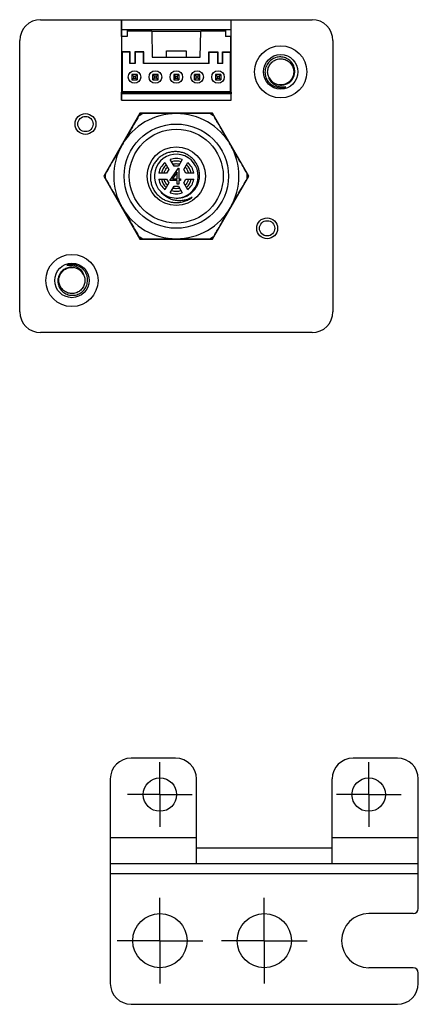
# Model space of a CAD drawing. Header units: millimetres. Extents: x 56 to 363, y -53 to 156.
# Tile 6 of 7: x 183 to 221, y 62 to 156. Entities that reach past the tile are written whole.
import ezdxf

# ---------------------------------------------------------------- set-up
doc = ezdxf.new("R2010")
doc.units = ezdxf.units.MM
doc.linetypes.add('CENTER', pattern=[10.16, 6.35, -1.27, 1.27, -1.27])
doc.layers.add('I-04080', color=7, linetype='Continuous')
doc.layers.add('I-0408中心線', color=7, linetype='Continuous')

msp = doc.modelspace()

# ---------------------------------------------------------------- linework, layer by layer
at = {"color": 7, "linetype": 'Continuous', "lineweight": 25}
for p, q in [((184.972, 156.386), (192.708, 156.386)), ((192.708, 156.386), (192.708, 148.686)), ((192.715, 156.386), (192.708, 156.386)), ((192.715, 156.386), (203.229, 156.386)), ((192.723, 154.786), (192.715, 156.386)), ((203.221, 154.786), (203.229, 156.386)), ((203.229, 156.386), (203.235, 156.386)), ((203.235, 148.686), (203.235, 156.386)), ((203.235, 156.386), (210.972, 156.386)), ((203.224, 155.411), (192.72, 155.411)), ((193.272, 155.411), (193.272, 155.286)), ((193.272, 155.286), (193.272, 154.786)), ((195.628, 155.286), (193.272, 155.286)), ((195.628, 155.286), (195.672, 152.786)), ((195.628, 155.286), (200.315, 155.286)), ((200.272, 152.786), (200.315, 155.286)), ((202.672, 155.286), (200.315, 155.286)), ((202.672, 155.411), (202.672, 155.286)), ((202.672, 155.286), (202.672, 154.786)), ((182.972, 128.386), (182.972, 154.386)), ((192.738, 154.786), (192.723, 154.786)), ((192.738, 154.786), (192.738, 153.32)), ((193.272, 154.786), (192.738, 154.786)), ((203.206, 154.786), (202.672, 154.786)), ((203.206, 153.32), (203.206, 154.786)), ((203.221, 154.786), (203.206, 154.786)), ((212.972, 154.386), (212.972, 128.386)), ((192.772, 153.286), (192.738, 153.32)), ((193.556, 153.32), (192.738, 153.32)), ((192.772, 153.286), (192.772, 149.486)), ((193.522, 153.286), (192.772, 153.286)), ((193.522, 153.286), (193.556, 153.32)), ((193.522, 152.186), (193.522, 153.286)), ((193.556, 152.22), (193.556, 153.32)), ((193.988, 153.32), (193.988, 152.22)), ((194.856, 153.32), (193.988, 153.32)), ((194.022, 153.286), (193.988, 153.32)), ((194.822, 153.286), (194.022, 153.286)), ((194.022, 153.286), (194.022, 152.186)), ((194.822, 153.286), (194.856, 153.32)), ((194.822, 152.186), (194.822, 153.286)), ((194.856, 152.22), (194.856, 153.32)), ((197.022, 152.786), (197.032, 153.386)), ((197.032, 153.386), (198.911, 153.386)), ((198.911, 153.386), (198.922, 152.786)), ((201.088, 153.32), (201.956, 153.32)), ((201.088, 152.22), (201.088, 153.32)), ((201.122, 153.286), (201.088, 153.32)), ((201.122, 153.286), (201.922, 153.286)), ((201.122, 152.186), (201.122, 153.286)), ((201.922, 153.286), (201.956, 153.32)), ((201.922, 153.286), (201.922, 152.186)), ((201.956, 153.32), (201.956, 152.22)), ((202.422, 153.286), (202.388, 153.32)), ((202.388, 153.32), (203.206, 153.32)), ((202.388, 152.22), (202.388, 153.32)), ((202.422, 153.286), (203.172, 153.286)), ((202.422, 152.186), (202.422, 153.286)), ((203.172, 153.286), (203.206, 153.32)), ((203.172, 149.486), (203.172, 153.286)), ((193.522, 152.186), (193.556, 152.22)), ((194.022, 152.186), (193.522, 152.186)), ((193.556, 152.22), (193.988, 152.22)), ((194.022, 152.186), (193.988, 152.22)), ((194.822, 152.186), (194.856, 152.22)), ((201.122, 152.186), (194.822, 152.186)), ((194.856, 152.22), (201.088, 152.22)), ((195.672, 152.786), (200.272, 152.786)), ((201.122, 152.186), (201.088, 152.22)), ((201.922, 152.186), (201.956, 152.22)), ((202.422, 152.186), (201.922, 152.186)), ((201.956, 152.22), (202.388, 152.22)), ((202.422, 152.186), (202.388, 152.22)), ((193.72, 151.138), (193.877, 150.98)), ((194.224, 151.138), (193.72, 151.138)), ((193.72, 151.138), (193.72, 150.634)), ((194.224, 151.138), (194.066, 150.98)), ((194.224, 151.138), (194.224, 150.634)), ((195.72, 150.634), (195.72, 151.138)), ((195.877, 150.98), (195.72, 151.138)), ((196.224, 151.138), (195.72, 151.138)), ((196.066, 150.98), (196.224, 151.138)), ((196.224, 150.634), (196.224, 151.138)), ((197.72, 151.138), (197.877, 150.98)), ((198.224, 151.138), (197.72, 151.138)), ((197.72, 151.138), (197.72, 150.634)), ((198.224, 151.138), (198.066, 150.98)), ((198.224, 151.138), (198.224, 150.634)), ((199.72, 150.634), (199.72, 151.138)), ((199.877, 150.98), (199.72, 151.138)), ((200.224, 151.138), (199.72, 151.138)), ((200.066, 150.98), (200.224, 151.138)), ((200.224, 150.634), (200.224, 151.138)), ((201.72, 151.138), (201.877, 150.98)), ((202.224, 151.138), (201.72, 151.138)), ((201.72, 151.138), (201.72, 150.634)), ((202.224, 151.138), (202.066, 150.98)), ((202.224, 151.138), (202.224, 150.634)), ((193.877, 150.791), (193.72, 150.634)), ((193.72, 150.634), (194.224, 150.634)), ((193.877, 150.98), (194.066, 150.98)), ((193.877, 150.98), (193.877, 150.791)), ((193.877, 150.791), (194.066, 150.791)), ((194.066, 150.98), (194.066, 150.791)), ((194.066, 150.791), (194.224, 150.634)), ((195.72, 150.634), (195.877, 150.791)), ((195.72, 150.634), (196.224, 150.634)), ((195.877, 150.791), (195.877, 150.98)), ((196.066, 150.98), (195.877, 150.98)), ((196.066, 150.791), (195.877, 150.791)), ((196.066, 150.791), (196.066, 150.98)), ((196.224, 150.634), (196.066, 150.791)), ((197.877, 150.791), (197.72, 150.634)), ((197.72, 150.634), (198.224, 150.634)), ((197.877, 150.98), (198.066, 150.98)), ((197.877, 150.98), (197.877, 150.791)), ((197.877, 150.791), (198.066, 150.791)), ((198.066, 150.98), (198.066, 150.791)), ((198.066, 150.791), (198.224, 150.634)), ((199.72, 150.634), (199.877, 150.791)), ((199.72, 150.634), (200.224, 150.634)), ((199.877, 150.791), (199.877, 150.98)), ((200.066, 150.98), (199.877, 150.98)), ((200.066, 150.791), (199.877, 150.791)), ((200.066, 150.791), (200.066, 150.98)), ((200.224, 150.634), (200.066, 150.791)), ((201.877, 150.791), (201.72, 150.634)), ((201.72, 150.634), (202.224, 150.634)), ((201.877, 150.98), (202.066, 150.98)), ((201.877, 150.98), (201.877, 150.791)), ((201.877, 150.791), (202.066, 150.791)), ((202.066, 150.98), (202.066, 150.791)), ((202.066, 150.791), (202.224, 150.634)), ((192.72, 149.286), (192.721, 149.436)), ((192.72, 148.686), (192.72, 149.286)), ((203.223, 149.286), (192.72, 149.286)), ((192.772, 149.486), (192.721, 149.436)), ((192.721, 149.436), (203.222, 149.436)), ((192.772, 149.486), (203.172, 149.486)), ((203.172, 149.486), (203.222, 149.436)), ((203.222, 149.436), (203.223, 149.286)), ((203.223, 148.686), (203.223, 149.286)), ((192.708, 148.686), (203.235, 148.686)), ((194.493, 147.41), (191.015, 141.386)), ((194.508, 147.386), (194.384, 147.172)), ((201.45, 147.41), (194.493, 147.41)), ((194.508, 147.386), (194.493, 147.41)), ((194.754, 147.386), (194.508, 147.386)), ((201.436, 147.386), (201.189, 147.386)), ((201.436, 147.386), (201.45, 147.41)), ((201.559, 147.172), (201.436, 147.386)), ((204.928, 141.386), (201.45, 147.41)), ((196.875, 142.685), (197.25, 142.036)), ((197.77, 142.336), (197.395, 142.985)), ((198.548, 142.985), (198.174, 142.336)), ((198.693, 142.036), (199.068, 142.685)), ((191.167, 141.599), (191.043, 141.386)), ((197.048, 141.686), (196.298, 141.686)), ((197.25, 142.036), (197.048, 141.686)), ((197.354, 140.961), (198.173, 142.153)), ((198.065, 141.766), (197.618, 141.115)), ((198.174, 142.336), (197.77, 142.336)), ((198.065, 141.115), (198.065, 141.766)), ((198.173, 142.153), (198.2, 142.153)), ((198.2, 142.153), (198.2, 141.115)), ((198.895, 141.686), (198.693, 142.036)), ((199.645, 141.686), (198.895, 141.686)), ((204.9, 141.386), (204.777, 141.599)), ((191.015, 141.386), (194.493, 135.361)), ((191.043, 141.386), (191.015, 141.386)), ((191.043, 141.386), (191.167, 141.172)), ((196.298, 141.086), (197.048, 141.086)), ((197.25, 140.736), (196.875, 140.087)), ((197.048, 141.086), (197.25, 140.736)), ((198.065, 140.961), (197.354, 140.961)), ((197.618, 141.115), (198.065, 141.115)), ((198.065, 140.615), (198.065, 140.961)), ((198.2, 141.115), (198.373, 141.115)), ((198.373, 140.961), (198.2, 140.961)), ((198.2, 140.961), (198.2, 140.615)), ((198.373, 141.115), (198.373, 140.961)), ((198.693, 140.736), (198.895, 141.086)), ((199.068, 140.087), (198.693, 140.736)), ((198.895, 141.086), (199.645, 141.086)), ((201.45, 135.361), (204.928, 141.386)), ((204.777, 141.172), (204.9, 141.386)), ((204.9, 141.386), (204.928, 141.386)), ((197.395, 139.787), (197.77, 140.436)), ((197.77, 140.436), (198.174, 140.436)), ((198.2, 140.615), (198.065, 140.615)), ((198.174, 140.436), (198.548, 139.787)), ((194.384, 135.599), (194.508, 135.386)), ((194.508, 135.386), (194.493, 135.361)), ((194.493, 135.361), (201.45, 135.361)), ((194.508, 135.386), (194.754, 135.386)), ((201.189, 135.386), (201.436, 135.386)), ((201.436, 135.386), (201.559, 135.599)), ((201.436, 135.386), (201.45, 135.361)), ((210.972, 126.386), (184.972, 126.386))]:
    msp.add_line(p, q, dxfattribs=at)
for centre, radius in [((207.972, 151.386), 2.5), ((207.972, 151.386), 1.65), ((193.972, 150.886), 0.6), ((195.972, 150.886), 0.6), ((197.972, 150.886), 0.6), ((199.972, 150.886), 0.6), ((201.972, 150.886), 0.6), ((189.272, 146.386), 1), ((189.272, 146.386), 0.732), ((197.972, 141.386), 5), ((197.972, 141.386), 4.5), ((197.972, 141.386), 2.8), ((206.672, 136.386), 1), ((206.672, 136.386), 0.732), ((187.972, 131.386), 2.5), ((187.972, 131.386), 1.65)]:
    msp.add_circle(centre, radius, dxfattribs=at)
for centre, radius, start, end in [((184.972, 154.386), 2, 90, 180), ((210.972, 154.386), 2, 0, 90), ((207.972, 151.386), 1.25, 207.13722, 252.54589), ((197.972, 141.386), 6, 90, 150), ((197.972, 141.386), 6.8, 118.07249, 121.92751), ((197.972, 141.386), 6, 30, 90), ((197.972, 141.386), 6.8, 58.07249, 61.92751), ((197.972, 141.386), 6, 150, 210), ((197.972, 141.386), 2.1, 270, 225), ((197.972, 141.386), 6, 330, 30), ((197.972, 141.386), 1.7, 130.16425, 169.83575), ((197.972, 141.386), 1.7, 70.16425, 109.83575), ((197.972, 141.386), 1.452, 71.9245, 108.0755), ((197.972, 141.386), 1.7, 10.16425, 49.83575), ((197.972, 141.386), 6.8, 178.07249, 181.92751), ((197.972, 141.386), 1.452, 131.9245, 168.0755), ((197.972, 141.386), 1.452, 11.9245, 48.0755), ((197.972, 141.386), 6.8, 358.07249, 1.92751), ((197.972, 141.386), 1.7, 190.16425, 229.83575), ((197.972, 141.386), 1.452, 191.9245, 228.0755), ((197.972, 141.386), 1.452, 311.9245, 348.0755), ((197.972, 141.386), 1.7, 310.16425, 349.83575), ((197.972, 141.386), 2.1, 225, 270), ((197.972, 141.386), 1.7, 250.16425, 289.83575), ((197.972, 141.386), 1.452, 251.9245, 270), ((197.972, 141.386), 1.452, 270, 288.0755), ((197.972, 141.386), 6, 210, 270), ((197.972, 141.386), 6, 270, 330), ((197.972, 141.386), 6.8, 238.07249, 241.92751), ((197.972, 141.386), 6.8, 298.07249, 301.92751), ((187.972, 131.386), 1.25, 27.13722, 72.54589), ((184.972, 128.386), 2, 180, 270), ((210.972, 128.386), 2, 270, 0)]:
    msp.add_arc(centre, radius, start, end, dxfattribs=at)
for points, knots in [([(207.597, 150.193), (207.711, 150.162), (207.894, 150.112), (208.156, 150.12), (208.366, 150.159), (208.567, 150.235), (208.753, 150.342), (208.92, 150.48), (209.065, 150.644), (209.181, 150.833), (209.265, 151.039), (209.312, 151.258), (209.323, 151.481), (209.296, 151.704), (209.234, 151.922), (209.134, 152.129), (209.001, 152.319), (208.837, 152.483), (208.647, 152.618), (208.438, 152.719), (208.213, 152.787), (207.977, 152.816), (207.736, 152.806), (207.5, 152.755), (207.276, 152.665), (207.071, 152.539), (206.886, 152.381), (206.729, 152.191), (206.603, 151.976), (206.516, 151.742), (206.468, 151.496), (206.464, 151.246), (206.492, 151.037), (206.528, 150.914), (206.541, 150.871)], [0, 0, 0, 0, 0.0474794, 0.0762035, 0.1049276, 0.1336405, 0.1623608, 0.1914731, 0.2205853, 0.2505062, 0.2804271, 0.310342, 0.3402622, 0.3703926, 0.400523, 0.4316408, 0.4627586, 0.4938746, 0.5249927, 0.5561467, 0.5873007, 0.6196154, 0.6519301, 0.6842448, 0.7165595, 0.7488367, 0.781116, 0.8145278, 0.8479395, 0.8814512, 0.9149628, 0.9484445, 0.9819316, 1, 1, 1, 1]), ([(206.859, 150.816), (206.813, 150.926), (206.74, 151.102), (206.717, 151.362), (206.73, 151.573), (206.779, 151.78), (206.862, 151.975), (206.977, 152.153), (207.12, 152.309), (207.288, 152.439), (207.475, 152.539), (207.676, 152.606), (207.885, 152.639), (208.097, 152.635), (208.306, 152.597), (208.505, 152.523), (208.689, 152.417), (208.852, 152.282), (208.99, 152.121), (209.099, 151.939), (209.176, 151.742), (209.219, 151.534), (209.226, 151.322), (209.197, 151.112), (209.134, 150.91), (209.037, 150.721), (208.91, 150.551), (208.756, 150.405), (208.581, 150.287), (208.387, 150.2), (208.182, 150.148), (207.985, 150.129), (207.86, 150.143), (207.805, 150.15)], [0, 0, 0, 0, 0.053574, 0.085354, 0.117135, 0.148898, 0.180662, 0.21244, 0.244218, 0.276002, 0.307786, 0.33955, 0.371313, 0.403088, 0.434863, 0.466649, 0.498435, 0.530199, 0.561963, 0.593734, 0.625506, 0.657293, 0.68908, 0.720844, 0.752608, 0.784375, 0.816143, 0.847931, 0.879718, 0.911481, 0.943245, 0.975008, 1, 1, 1, 1]), ([(206.541, 150.871), (206.573, 150.794), (206.637, 150.638), (206.782, 150.428), (206.958, 150.242), (207.165, 150.089), (207.394, 149.971), (207.639, 149.895), (207.894, 149.86), (208.152, 149.869), (208.341, 149.907), (208.442, 149.94), (208.462, 149.946)], [0, 0, 0, 0, 0.106281, 0.214076, 0.32187, 0.430412, 0.538953, 0.647494, 0.756035, 0.864576, 0.973117, 1, 1, 1, 1]), ([(208.462, 149.946), (208.381, 149.934), (208.219, 149.908), (207.972, 149.922), (207.731, 149.975), (207.503, 150.069), (207.293, 150.2), (207.114, 150.362), (206.974, 150.552), (206.897, 150.707), (206.865, 150.797), (206.859, 150.816)], [0, 0, 0, 0, 0.123306, 0.246612, 0.369916, 0.49322, 0.616783, 0.740203, 0.855646, 0.971089, 1, 1, 1, 1]), ([(197.972, 147.386), (197.678, 147.386), (197.089, 147.386), (196.021, 147.386), (195.25, 147.386), (194.772, 147.386)], [0, 0, 0, 0, 0.274905, 0.550212, 1, 1, 1, 1]), ([(201.172, 147.386), (200.641, 147.386), (199.578, 147.386), (198.508, 147.386), (197.972, 147.386)], [0, 0, 0, 0, 0.4990713, 1, 1, 1, 1]), ([(194.375, 147.157), (194.11, 146.697), (193.579, 145.777), (193.043, 144.85), (192.775, 144.386)], [0, 0, 0, 0, 0.499071, 1, 1, 1, 1]), ([(203.168, 144.386), (202.901, 144.848), (202.366, 145.775), (201.834, 146.696), (201.568, 147.157)], [0, 0, 0, 0, 0.498938, 1, 1, 1, 1]), ([(192.775, 144.386), (192.509, 143.923), (191.973, 142.997), (191.442, 142.076), (191.175, 141.614)], [0, 0, 0, 0, 0.498938, 1, 1, 1, 1]), ([(197.972, 139.286), (198.092, 139.287), (198.332, 139.291), (198.684, 139.371), (199.018, 139.506), (199.325, 139.696), (199.595, 139.935), (199.825, 140.216), (200.005, 140.534), (200.133, 140.881), (200.199, 141.245), (200.205, 141.617), (200.148, 141.987), (200.032, 142.345), (199.855, 142.681), (199.624, 142.985), (199.344, 143.246), (199.024, 143.46), (198.669, 143.619), (198.289, 143.718), (197.898, 143.751), (197.504, 143.72), (197.119, 143.622), (196.752, 143.462), (196.416, 143.241), (196.12, 142.966), (195.873, 142.644), (195.68, 142.284), (195.549, 141.894), (195.485, 141.485), (195.49, 141.07), (195.565, 140.651), (195.712, 140.236), (195.872, 139.983), (195.952, 139.857)], [0, 0, 0, 0, 0.028946, 0.057891, 0.086837, 0.115782, 0.14471, 0.173643, 0.203146, 0.232648, 0.262447, 0.29225, 0.322292, 0.352333, 0.382998, 0.413663, 0.444299, 0.474936, 0.506416, 0.537897, 0.569406, 0.600921, 0.632934, 0.664947, 0.697326, 0.72971, 0.762266, 0.794823, 0.828067, 0.861311, 0.894529, 0.927749, 0.963874, 1, 1, 1, 1]), ([(204.768, 141.614), (204.502, 142.074), (203.971, 142.995), (203.436, 143.922), (203.168, 144.386)], [0, 0, 0, 0, 0.4990713, 1, 1, 1, 1]), ([(197.652, 142.539), (197.683, 142.549), (197.787, 142.582), (197.896, 142.586), (197.972, 142.588)], [0, 0, 0, 0, 0.303035, 1, 1, 1, 1]), ([(197.972, 142.588), (198.048, 142.586), (198.157, 142.583), (198.26, 142.549), (198.291, 142.539)], [0, 0, 0, 0, 0.697743, 1, 1, 1, 1]), ([(196.813, 141.686), (196.825, 141.734), (196.847, 141.822), (196.903, 141.941), (196.987, 142.081), (197.061, 142.187), (197.128, 142.24), (197.13, 142.243)], [0, 0, 0, 0, 0.228236, 0.418286, 0.606135, 0.982717, 1, 1, 1, 1]), ([(198.813, 142.243), (198.816, 142.24), (198.882, 142.187), (198.98, 142.047), (199.086, 141.861), (199.118, 141.734), (199.131, 141.686)], [0, 0, 0, 0, 0.0172926, 0.3948898, 0.7716625, 1, 1, 1, 1]), ([(191.175, 141.157), (191.441, 140.697), (191.972, 139.777), (192.507, 138.85), (192.775, 138.386)], [0, 0, 0, 0, 0.499071, 1, 1, 1, 1]), ([(197.13, 140.529), (197.128, 140.531), (197.061, 140.585), (196.963, 140.724), (196.857, 140.91), (196.825, 141.038), (196.813, 141.086)], [0, 0, 0, 0, 0.017293, 0.39489, 0.771662, 1, 1, 1, 1]), ([(199.131, 141.086), (199.119, 141.038), (199.096, 140.95), (199.04, 140.83), (198.957, 140.69), (198.882, 140.585), (198.816, 140.531), (198.813, 140.529)], [0, 0, 0, 0, 0.228236, 0.418286, 0.606135, 0.982717, 1, 1, 1, 1]), ([(203.168, 138.386), (203.435, 138.848), (203.97, 139.775), (204.501, 140.696), (204.768, 141.157)], [0, 0, 0, 0, 0.4989383, 1, 1, 1, 1]), ([(195.952, 139.857), (196.038, 139.753), (196.211, 139.546), (196.529, 139.292), (196.887, 139.083), (197.283, 138.936), (197.704, 138.855), (198.133, 138.846), (198.557, 138.908), (198.964, 139.043), (199.277, 139.205), (199.447, 139.327), (199.501, 139.366)], [0, 0, 0, 0, 0.100964, 0.203249, 0.305535, 0.412913, 0.520291, 0.627669, 0.735047, 0.842425, 0.949803, 1, 1, 1, 1]), ([(199.501, 139.366), (199.378, 139.302), (199.133, 139.175), (198.731, 139.064), (198.318, 139.02), (197.904, 139.046), (197.502, 139.147), (197.137, 139.314), (196.82, 139.538), (196.613, 139.741), (196.511, 139.87), (196.487, 139.901)], [0, 0, 0, 0, 0.1236219, 0.2472437, 0.3708883, 0.4945067, 0.617624, 0.7407412, 0.8526427, 0.9645442, 1, 1, 1, 1]), ([(197.972, 140.184), (197.896, 140.186), (197.787, 140.189), (197.683, 140.222), (197.652, 140.232)], [0, 0, 0, 0, 0.697743, 1, 1, 1, 1]), ([(198.291, 140.232), (198.26, 140.222), (198.157, 140.189), (198.048, 140.186), (197.972, 140.184)], [0, 0, 0, 0, 0.303035, 1, 1, 1, 1]), ([(192.775, 138.386), (193.042, 137.923), (193.577, 136.997), (194.109, 136.076), (194.375, 135.614)], [0, 0, 0, 0, 0.498938, 1, 1, 1, 1]), ([(201.568, 135.614), (201.833, 136.074), (202.365, 136.995), (202.9, 137.922), (203.168, 138.386)], [0, 0, 0, 0, 0.499071, 1, 1, 1, 1]), ([(194.772, 135.386), (195.302, 135.386), (196.366, 135.386), (197.436, 135.386), (197.972, 135.386)], [0, 0, 0, 0, 0.499071, 1, 1, 1, 1]), ([(197.972, 135.386), (198.266, 135.386), (198.854, 135.386), (199.923, 135.386), (200.693, 135.386), (201.172, 135.386)], [0, 0, 0, 0, 0.274905, 0.550212, 1, 1, 1, 1]), ([(188.347, 132.578), (188.232, 132.609), (188.049, 132.659), (187.787, 132.651), (187.577, 132.612), (187.376, 132.537), (187.19, 132.429), (187.023, 132.292), (186.878, 132.127), (186.762, 131.939), (186.678, 131.732), (186.631, 131.514), (186.62, 131.29), (186.647, 131.068), (186.709, 130.849), (186.809, 130.642), (186.942, 130.452), (187.107, 130.288), (187.296, 130.153), (187.505, 130.052), (187.73, 129.984), (187.967, 129.955), (188.207, 129.965), (188.443, 130.017), (188.667, 130.106), (188.872, 130.232), (189.057, 130.391), (189.215, 130.58), (189.34, 130.796), (189.427, 131.03), (189.475, 131.275), (189.479, 131.525), (189.451, 131.735), (189.415, 131.857), (189.403, 131.9)], [0, 0, 0, 0, 0.0474794, 0.0762035, 0.1049276, 0.1336405, 0.1623608, 0.1914731, 0.2205853, 0.2505062, 0.2804271, 0.310342, 0.3402622, 0.3703926, 0.400523, 0.4316408, 0.4627586, 0.4938746, 0.5249927, 0.5561467, 0.5873007, 0.6196154, 0.6519301, 0.6842448, 0.7165595, 0.7488367, 0.781116, 0.8145278, 0.8479395, 0.8814512, 0.9149628, 0.9484445, 0.9819316, 1, 1, 1, 1]), ([(189.084, 131.956), (189.13, 131.846), (189.203, 131.67), (189.227, 131.409), (189.214, 131.198), (189.164, 130.992), (189.081, 130.797), (188.966, 130.619), (188.823, 130.462), (188.655, 130.332), (188.468, 130.232), (188.267, 130.165), (188.058, 130.133), (187.846, 130.136), (187.637, 130.175), (187.439, 130.249), (187.255, 130.354), (187.092, 130.49), (186.953, 130.65), (186.844, 130.832), (186.767, 131.03), (186.725, 131.237), (186.717, 131.449), (186.746, 131.659), (186.809, 131.862), (186.906, 132.05), (187.033, 132.22), (187.187, 132.366), (187.363, 132.484), (187.556, 132.571), (187.761, 132.623), (187.958, 132.643), (188.083, 132.628), (188.138, 132.622)], [0, 0, 0, 0, 0.053574, 0.085354, 0.117135, 0.148898, 0.180662, 0.21244, 0.244218, 0.276002, 0.307786, 0.33955, 0.371313, 0.403088, 0.434863, 0.466649, 0.498435, 0.530199, 0.561963, 0.593734, 0.625506, 0.657293, 0.68908, 0.720844, 0.752608, 0.784375, 0.816143, 0.847931, 0.879718, 0.911481, 0.943245, 0.975008, 1, 1, 1, 1]), ([(189.403, 131.9), (189.37, 131.978), (189.306, 132.134), (189.161, 132.344), (188.985, 132.53), (188.779, 132.683), (188.55, 132.8), (188.304, 132.877), (188.049, 132.912), (187.792, 132.902), (187.602, 132.865), (187.501, 132.832), (187.481, 132.825)], [0, 0, 0, 0, 0.106281, 0.214076, 0.32187, 0.430412, 0.538953, 0.647494, 0.756035, 0.864576, 0.973117, 1, 1, 1, 1]), ([(187.481, 132.825), (187.562, 132.838), (187.724, 132.863), (187.971, 132.849), (188.212, 132.796), (188.44, 132.703), (188.65, 132.572), (188.829, 132.409), (188.97, 132.219), (189.047, 132.064), (189.078, 131.974), (189.084, 131.956)], [0, 0, 0, 0, 0.123306, 0.246612, 0.369916, 0.49322, 0.616783, 0.740203, 0.855646, 0.971089, 1, 1, 1, 1])]:
    msp.add_open_spline(points, degree=3, knots=knots, dxfattribs=at)
at = {"layer": 'I-04080', "color": 7, "linetype": 'Continuous'}
for p, q in [((197.901, 85.595), (193.651, 85.595)), ((219.151, 85.595), (214.901, 85.595)), ((191.651, 83.595), (191.651, 63.995)), ((199.901, 75.495), (199.901, 83.595)), ((212.901, 75.495), (212.901, 83.595)), ((221.151, 71.195), (221.151, 83.595)), ((191.651, 77.995), (199.901, 77.995)), ((212.901, 77.995), (221.151, 77.995)), ((191.651, 75.495), (221.151, 75.495)), ((221.151, 74.495), (191.651, 74.495)), ((220.651, 70.695), (216.401, 70.695)), ((220.651, 65.495), (216.401, 65.495)), ((221.151, 63.995), (221.151, 64.995)), ((193.651, 61.995), (219.151, 61.995))]:
    msp.add_line(p, q, dxfattribs=at)
at = {"layer": 'I-04080', "color": 4, "linetype": 'Continuous'}
msp.add_line((199.901, 76.995), (212.901, 76.995), dxfattribs=at)
at = {"layer": 'I-04080', "color": 7, "linetype": 'Continuous'}
for centre, radius in [((196.401, 82.095), 1.6), ((216.401, 82.095), 1.6), ((196.401, 68.095), 2.6), ((206.401, 68.095), 2.6)]:
    msp.add_circle(centre, radius, dxfattribs=at)
for centre, radius, start, end in [((193.651, 83.595), 2, 90, 180), ((197.901, 83.595), 2, 0, 90), ((214.901, 83.595), 2, 90, 180), ((219.151, 83.595), 2, 0, 90), ((220.651, 71.195), 0.5, 270, 0), ((216.401, 68.095), 2.6, 90, 270), ((220.651, 64.995), 0.5, 0, 90), ((193.651, 63.995), 2, 180, 270), ((219.151, 63.995), 2, 270, 0)]:
    msp.add_arc(centre, radius, start, end, dxfattribs=at)
at = {"layer": 'I-0408中心線', "color": 7, "linetype": 'CENTER'}
for p, q in [((196.401, 82.095), (196.401, 85.195)), ((216.401, 82.095), (216.401, 85.195)), ((196.401, 82.095), (193.301, 82.095)), ((196.401, 82.095), (196.401, 78.995)), ((196.401, 82.095), (199.501, 82.095)), ((216.401, 82.095), (213.301, 82.095)), ((216.401, 82.095), (219.501, 82.095)), ((216.401, 82.095), (216.401, 78.995)), ((196.401, 68.095), (196.401, 72.195)), ((206.401, 68.095), (206.401, 72.195)), ((196.401, 68.095), (192.301, 68.095)), ((196.401, 68.095), (196.401, 63.995)), ((196.401, 68.095), (200.501, 68.095)), ((206.401, 68.095), (202.301, 68.095)), ((206.401, 68.095), (210.501, 68.095)), ((206.401, 68.095), (206.401, 63.995))]:
    msp.add_line(p, q, dxfattribs=at)

doc.saveas('drawing.dxf')
